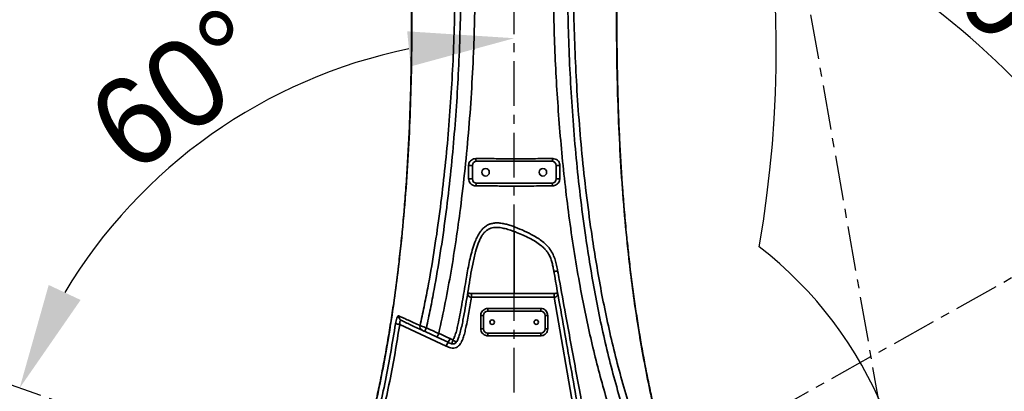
# Model space of a CAD drawing. Header units: millimetres. Extents: x -10540 to 6039, y -7467 to 6433.
# Tile 175 of 236: x -4751 to -3635, y 929 to 1351. Entities that reach past the tile are written whole.
import ezdxf

# ---------------------------------------------------------------- set-up
doc = ezdxf.new("R2010")
doc.units = ezdxf.units.MM
doc.header["$LTSCALE"] = 8
doc.header["$PDSIZE"] = -1
doc.linetypes.add('CENTER', pattern=[10.16, 6.35, -1.27, 1.27, -1.27])
doc.layers.get('Defpoints').update_dxf_attribs({"true_color": 0x5e5e5e})
doc.layers.add('细实线层', color=7, linetype='Continuous')
doc.dimstyles.new('ISO-25', dxfattribs={"dimscale": 20, "dimtxt": 5, "dimasz": 6, "dimexe": 6, "dimexo": 0.625, "dimtad": 1, "dimtoh": 1, "dimdec": 0, "dimtxsty": 'Standard', "dimcen": 2.5, "dimclrd": 1, "dimclre": 1, "dimclrt": 4, "dimadec": 1, "dimazin": 2, "dimtfac": 1, "dimtdec": 0, "dimtmove": 0, "dimatfit": 0, "dimfxl": 1, "dimarcsym": 0})

# ---------------------------------------------------------------- blocks, each defined once
blk = doc.blocks.new('*D85')
at = {"color": 1, "lineweight": -2, "transparency": 16777216}
for p, q in [((-1747, 924.1), (-1747, -622.8)), ((-4390.8, 112.7), (-4390.8, -622.8)), ((-4270.8, -502.8), (-1867, -502.8))]:
    blk.add_line(p, q, dxfattribs=at)
at = {"color": 1, "transparency": 16777216}
for points in [[(-4270.8, -482.8), (-4270.8, -522.8), (-4390.8, -502.8)], [(-1867, -482.8), (-1867, -522.8), (-1747, -502.8)]]:
    blk.add_solid(points, dxfattribs=at)
at = {"layer": 'Defpoints', "color": 0, "transparency": 16777216}
for p in [(-1747, 936.6), (-4390.8, 125.2), (-1747, -502.8)]:
    blk.add_point(p, dxfattribs=at)
at = {"color": 4, "transparency": 16777216, "insert": (-3068.9, -420.3), "char_height": 100, "attachment_point": 5}
blk.add_mtext('{\\H1.4x;2644}', dxfattribs=at)
blk = doc.blocks.new('*D86')
at = {"color": 1, "lineweight": -2, "transparency": 16777216}
for p, q in [((-6322.5, 1953.4), (-6322.5, -622.8)), ((-4390.8, 112.7), (-4390.8, -622.8)), ((-4510.8, -502.8), (-6202.5, -502.8))]:
    blk.add_line(p, q, dxfattribs=at)
at = {"color": 1, "transparency": 16777216}
for points in [[(-6202.5, -482.8), (-6202.5, -522.8), (-6322.5, -502.8)], [(-4510.8, -482.8), (-4510.8, -522.8), (-4390.8, -502.8)]]:
    blk.add_solid(points, dxfattribs=at)
at = {"layer": 'Defpoints', "color": 0, "transparency": 16777216}
for p in [(-6322.5, 1965.9), (-4390.8, 125.2), (-6322.5, -502.8)]:
    blk.add_point(p, dxfattribs=at)
at = {"color": 4, "transparency": 16777216, "insert": (-5356.7, -420.3), "char_height": 100, "attachment_point": 5}
blk.add_mtext('{\\H1.4x;1932}', dxfattribs=at)
blk = doc.blocks.new('*D88')
at = {"color": 1, "lineweight": -2, "transparency": 16777216}
for p, q in [((-4178.3, 3196.7), (-1466.2, 3196.7)), ((-1586.2, 255.2), (-1586.2, 3076.7)), ((-4078.3, 135.2), (-1466.2, 135.2))]:
    blk.add_line(p, q, dxfattribs=at)
at = {"color": 1, "transparency": 16777216}
for points in [[(-1606.2, 3076.7), (-1566.2, 3076.7), (-1586.2, 3196.7)], [(-1606.2, 255.2), (-1566.2, 255.2), (-1586.2, 135.2)]]:
    blk.add_solid(points, dxfattribs=at)
at = {"layer": 'Defpoints', "color": 0, "transparency": 16777216}
for p in [(-4190.8, 3196.7), (-1586.2, 3196.7), (-4090.8, 135.2)]:
    blk.add_point(p, dxfattribs=at)
at = {"color": 4, "transparency": 16777216, "insert": (-1669.5, 1665.9), "char_height": 100, "attachment_point": 5, "rotation": 90}
blk.add_mtext('{\\H1.4x;3061}', dxfattribs=at)
blk = doc.blocks.new('*D90')
at = {"color": 1, "lineweight": -2, "transparency": 16777216}
for p, q in [((-4383.5, 1895.2), (-5044.2, 1895.2)), ((-4924.2, 855.2), (-4924.2, 1775.2)), ((-4417.7, 735.2), (-5044.2, 735.2))]:
    blk.add_line(p, q, dxfattribs=at)
at = {"color": 1, "transparency": 16777216}
for points in [[(-4944.2, 1775.2), (-4904.2, 1775.2), (-4924.2, 1895.2)], [(-4944.2, 855.2), (-4904.2, 855.2), (-4924.2, 735.2)]]:
    blk.add_solid(points, dxfattribs=at)
at = {"layer": 'Defpoints', "color": 0, "transparency": 16777216}
for p in [(-4924.2, 1895.2), (-4371, 1895.2), (-4405.2, 735.2)]:
    blk.add_point(p, dxfattribs=at)
at = {"color": 4, "transparency": 16777216, "insert": (-5007.4, 1315.2), "char_height": 100, "attachment_point": 5, "rotation": 90}
blk.add_mtext('{\\H1.4x;1160}', dxfattribs=at)
blk = doc.blocks.new('*U97')
at = {"color": 0, "linetype": 'CENTER', "transparency": 16777216}
blk.add_line((0, -1373.7), (0, -2), dxfattribs=at)
blk = doc.blocks.new('*D100')
at = {"layer": 'Defpoints', "color": 0, "transparency": 16777216}
for p in [(-4190.8, 2125.8), (-2909.8, 2125.2), (-3967.4, 1929.6), (-3669.8, 1679.1), (-3745.6, 668)]:
    blk.add_point(p, dxfattribs=at)
at = {"layer": '细实线层', "color": 1, "lineweight": -2, "transparency": 16777216}
blk.add_arc((-4001.9, 2125.7), 556.5, 292.3505, 347.5936, dxfattribs=at)
at = {"layer": '细实线层', "color": 1, "transparency": 16777216}
for points in [[(-3478.3, 2008.3), (-3438.5, 2004), (-3445.4, 2125.4)], [(-3784.7, 1591.8), (-3795.8, 1630.2), (-3905.5, 1577.6)]]:
    blk.add_solid(points, dxfattribs=at)
at = {"layer": '细实线层', "color": 4, "transparency": 16777216, "insert": (-3624, 1808.3), "char_height": 100, "attachment_point": 5, "rotation": 49.972}
blk.add_mtext('80°', dxfattribs=at)
blk = doc.blocks.new('*D102')
at = {"layer": 'Defpoints', "color": 0, "transparency": 16777216}
for p in [(-4190.8, 1962.4), (-3558.4, 1206.2), (-3038.6, 938.6), (-4190.8, 802.6), (-4190.8, 735.4)]:
    blk.add_point(p, dxfattribs=at)
at = {"layer": '细实线层', "color": 1, "lineweight": -2, "transparency": 16777216}
blk.add_arc((-4190.8, 735.4), 788.4, 18.7291, 81.2709, dxfattribs=at)
at = {"layer": '细实线层', "color": 1, "transparency": 16777216}
for points in [[(-4072.7, 1494.8), (-4069.7, 1534.6), (-4190.8, 1523.8)], [(-3424.8, 993.5), (-3463.5, 983.6), (-3414.4, 872.3)]]:
    blk.add_solid(points, dxfattribs=at)
at = {"layer": '细实线层', "color": 4, "transparency": 16777216, "insert": (-3643.5, 1387.7), "char_height": 100, "attachment_point": 5, "rotation": 320}
blk.add_mtext('80°', dxfattribs=at)
blk = doc.blocks.new('*D105')
at = {"layer": 'Defpoints', "color": 0, "transparency": 16777216}
for p in [(-4190.8, 1893.2), (-4428.2, 1280.3), (-5294.3, 1124.2), (-4190.8, 735.2), (-4190.8, 521.5)]:
    blk.add_point(p, dxfattribs=at)
at = {"layer": '细实线层', "color": 1, "lineweight": -2, "transparency": 16777216}
blk.add_arc((-4190.8, 735.2), 594.6, 101.583, 148.9984, dxfattribs=at)
at = {"layer": '细实线层', "color": 1, "transparency": 16777216}
for points in [[(-4312.2, 1337.6), (-4308.2, 1297.8), (-4190.8, 1329.8)], [(-4682.4, 1032.9), (-4718.6, 1049.9), (-4751.6, 932.9)]]:
    blk.add_solid(points, dxfattribs=at)
at = {"layer": '细实线层', "color": 4, "transparency": 16777216, "insert": (-4570.8, 1272), "char_height": 100, "attachment_point": 5, "rotation": 35.2907}
blk.add_mtext('60%%D', dxfattribs=at)

msp = doc.modelspace()

# ---------------------------------------------------------------- linework, layer by layer
at = {"linetype": 'Continuous', "lineweight": 35}
for p, q in [((-4238.3, 1185.2), (-4238.3, 1170.2)), ((-4148.3, 1190.2), (-4233.3, 1190.2)), ((-4143.3, 1170.2), (-4143.3, 1185.2)), ((-4233.3, 1165.2), (-4148.3, 1165.2)), ((-4145.7, 1040.2), (-4239.3, 1040.2)), ((-4239.3, 1036.1), (-4239.3, 1040.2)), ((-4145.7, 1036.1), (-4145.7, 1040.2)), ((-4145.7, 1036.1), (-4239.3, 1036.1)), ((-4120.1, 890.6), (-4145.7, 1036.1)), ((-4220.8, 1023.3), (-4160.8, 1023.3)), ((-4220.8, 1023.3), (-4220.8, 1020.2)), ((-4160.8, 1020.2), (-4220.8, 1020.2)), ((-4160.8, 1023.3), (-4160.8, 1020.2)), ((-4267.9, 980.6), (-4320.6, 1005.1)), ((-4228.8, 1000.3), (-4228.8, 1015.3)), ((-4225.8, 1015.2), (-4225.8, 1000.2)), ((-4155.8, 1000.2), (-4155.8, 1015.2)), ((-4152.8, 1015.3), (-4152.8, 1000.3)), ((-4278.3, 990.7), (-4291.8, 997)), ((-4276.4, 994.8), (-4276.3, 995)), ((-4220.8, 995.2), (-4160.8, 995.2)), ((-4220.8, 995.2), (-4220.8, 992.3)), ((-4160.8, 995.2), (-4160.8, 992.3)), ((-4265.8, 984.9), (-4278.3, 990.7)), ((-4160.8, 992.3), (-4220.8, 992.3))]:
    msp.add_line(p, q, dxfattribs=at)
at = {"linetype": 'Continuous', "lineweight": 35, "flags": 128}
for points in [[(-4233.3, 1190.2), (-4233.5, 1190.2), (-4233.8, 1190.4), (-4234, 1190.7), (-4234.1, 1191.1), (-4234.3, 1191.6), (-4234.4, 1192.1), (-4234.4, 1192.7), (-4234.4, 1193.3)], [(-4148.3, 1190.2), (-4148.1, 1190.2), (-4147.9, 1190.4), (-4147.7, 1190.7), (-4147.5, 1191.1), (-4147.4, 1191.6), (-4147.3, 1192.1), (-4147.2, 1192.7), (-4147.2, 1193.3)], [(-4234.2, 1162.3), (-4234.2, 1162.8), (-4234.2, 1163.4), (-4234.1, 1163.9), (-4234, 1164.3), (-4233.8, 1164.7), (-4233.7, 1165), (-4233.5, 1165.1), (-4233.3, 1165.2)], [(-4147.4, 1162.3), (-4147.4, 1162.8), (-4147.5, 1163.4), (-4147.6, 1163.9), (-4147.7, 1164.3), (-4147.8, 1164.7), (-4148, 1165), (-4148.2, 1165.1), (-4148.3, 1165.2)]]:
    msp.add_lwpolyline(points, dxfattribs=at)
at = {"linetype": 'Continuous', "lineweight": 35}
for centre, radius in [((-4223.3, 1177.7), 4.25), ((-4158.3, 1177.7), 4.25), ((-4215.8, 1007.7), 2.5), ((-4165.8, 1007.7), 2.5)]:
    msp.add_circle(centre, radius, dxfattribs=at)
at = {"color": 4}
for centre, radius, start, end in [((-4190.8, 735.2), 2461.5, 10, 150), ((-5195.4, 1315.2), 1301.5, 350.1788, 150), ((-3048.4, 936.6), 1301.5, 230.1788, 10), ((-4190.8, 735.2), 453.2, 292.1873, 52.1873)]:
    msp.add_arc(centre, radius, start, end, dxfattribs=at)
at = {"linetype": 'Continuous', "lineweight": 35}
for centre, radius, start, end in [((-4241.2, 1164.7), 20.7, 82.022, 93.8084), ((-4233.3, 1185.2), 5, 90, 180), ((-4148.3, 1185.2), 5, 0, 90), ((-4140.5, 1164.7), 20.7, 86.1916, 97.978), ((-4241.2, 1149.9), 20.5, 82.0638, 93.676), ((-4233.3, 1170.2), 5, 180, 270), ((-4148.3, 1170.2), 5, 270, 0), ((-4140.5, 1149.9), 20.5, 86.324, 97.9362), ((-4165.4, 1195.4), 131.7, 278.5633, 280.4207), ((-4220.8, 1015.2), 5, 90, 180), ((-4160.8, 1015.2), 5, 0, 90), ((-4314, 1053.6), 48.9, 256.503, 262.2313), ((-4316.7, 1013.9), 4.83, 169.8558, 244.2026), ((-4228.1, 996.7), 18.6, 83.0331, 92.3121), ((-4153.6, 996.7), 18.6, 87.6879, 96.9669), ((-4293.2, 1002.6), 4.5, 163.1151, 241.6433), ((-4279.8, 995.2), 12.2, 150.0491, 171.6201), ((-4228.1, 982.4), 17.9, 82.7785, 92.3958), ((-4220.8, 1000.2), 5, 180, 270), ((-4160.8, 1000.2), 5, 270, 0), ((-4153.6, 982.4), 17.9, 87.6042, 97.2215), ((-4209.9, 954.8), 63.5, 151.7213, 156.0541), ((-4280.9, 995.9), 18.7, 323.703, 338.6153)]:
    msp.add_arc(centre, radius, start, end, dxfattribs=at)
for points, knots in [([(-4350.3, 1838.2), (-4350.3, 1838.2), (-4347.5, 1823.8), (-4342.3, 1794.9), (-4335.3, 1751.5), (-4329, 1707.8), (-4323.6, 1664), (-4319.1, 1619.9), (-4315.4, 1575.6), (-4312.4, 1531.3), (-4309.9, 1485), (-4308.1, 1436.7), (-4307, 1386.5), (-4306.8, 1336.3), (-4307.4, 1286), (-4309, 1235.7), (-4311.6, 1185.2), (-4315.3, 1134.9), (-4319.6, 1089.9), (-4324.4, 1050.2), (-4329.2, 1015.8), (-4334.7, 981.5), (-4341.1, 947.4), (-4348.2, 913.4), (-4353.7, 891), (-4356.5, 879.7)], [0, 0, 0, 0, 0, 0.045695, 0.0914, 0.1371, 0.182788, 0.2288, 0.27482, 0.320843, 0.366859, 0.418847, 0.470843, 0.522838, 0.574825, 0.627124, 0.679435, 0.731741, 0.784034, 0.820017, 0.856021, 0.892032, 0.928037, 0.964027, 1, 1, 1, 1]), ([(-4351, 1837.7), (-4350.6, 1835.6), (-4348.8, 1825.8), (-4345.6, 1808), (-4341.6, 1783.9), (-4337.6, 1759), (-4333.8, 1733.1), (-4330.1, 1706.5), (-4326.8, 1679.7), (-4323.7, 1652.8), (-4320.9, 1625.7), (-4318.3, 1598.4), (-4316.1, 1570.8), (-4314, 1542.7), (-4312.2, 1514), (-4310.6, 1485), (-4309.4, 1455.9), (-4308.4, 1426.9), (-4307.7, 1397.8), (-4307.3, 1368.7), (-4307.2, 1339.7), (-4307.4, 1310.7), (-4307.9, 1281.8), (-4308.7, 1253.1), (-4309.8, 1224.8), (-4311.2, 1197.3), (-4312.8, 1170.6), (-4314.7, 1145.2), (-4316.1, 1128.7), (-4316.8, 1120.8)], [0, 0, 0, 0, 0.008799, 0.041447, 0.075701, 0.110525, 0.146973, 0.18491, 0.222176, 0.259741, 0.297591, 0.335713, 0.374097, 0.412951, 0.453295, 0.493676, 0.534079, 0.574488, 0.614883, 0.655249, 0.695569, 0.73583, 0.776015, 0.816126, 0.855534, 0.89375, 0.930884, 0.967034, 1, 1, 1, 1]), ([(-4025.2, 879.7), (-4027.9, 891), (-4033.5, 913.4), (-4040.6, 947.4), (-4046.9, 981.5), (-4052.5, 1015.8), (-4057.3, 1050.2), (-4062, 1089.8), (-4066.4, 1134.6), (-4070, 1184.6), (-4072.6, 1234.7), (-4074.2, 1285), (-4074.9, 1335.4), (-4074.7, 1385.9), (-4073.6, 1436.4), (-4071.7, 1484.8), (-4069.3, 1531), (-4066.3, 1575), (-4062.6, 1619), (-4058.2, 1663), (-4052.8, 1706.9), (-4046.5, 1750.8), (-4039.4, 1794.6), (-4034.1, 1823.7), (-4031.4, 1838.2), (-4031.4, 1838.2)], [0, 0, 0, 0, 0.035973, 0.071963, 0.107968, 0.143979, 0.179984, 0.215966, 0.267929, 0.319905, 0.371886, 0.423854, 0.476171, 0.528497, 0.580823, 0.633141, 0.67884, 0.724547, 0.77025, 0.815945, 0.86195, 0.907966, 0.953988, 1, 1, 1, 1, 1]), ([(-4064.1, 1113.6), (-4064.5, 1117.8), (-4065.7, 1130.2), (-4067.4, 1150.8), (-4069.2, 1175.7), (-4070.7, 1201.2), (-4072, 1227.3), (-4073, 1254.2), (-4073.7, 1281.8), (-4074.2, 1310.1), (-4074.5, 1338.8), (-4074.4, 1367.8), (-4074, 1396.8), (-4073.3, 1425.8), (-4072.3, 1454.9), (-4071.1, 1483.9), (-4069.5, 1513), (-4067.7, 1542), (-4065.6, 1571), (-4063.2, 1599.6), (-4060.6, 1627.6), (-4057.7, 1655.1), (-4054.6, 1682.3), (-4051.2, 1709.3), (-4047.5, 1736), (-4043.5, 1762.8), (-4039.4, 1788.2), (-4035.2, 1812.8), (-4032.3, 1828.8), (-4030.8, 1837.2), (-4030.7, 1837.7)], [0, 0, 0, 0, 0.017523, 0.051111, 0.085436, 0.120553, 0.156525, 0.193424, 0.231333, 0.270378, 0.31012, 0.349943, 0.389832, 0.429773, 0.469751, 0.509751, 0.549757, 0.58975, 0.629713, 0.669615, 0.707987, 0.745922, 0.78361, 0.821035, 0.858185, 0.895185, 0.932625, 0.964465, 0.998248, 1, 1, 1, 1]), ([(-4297.5, 1003.9), (-4296, 1010.9), (-4293, 1025), (-4287.6, 1052.6), (-4281.7, 1086.9), (-4275.7, 1127.9), (-4270.7, 1169.1), (-4266.5, 1210.5), (-4263.1, 1252.1), (-4260.6, 1293.9), (-4258.8, 1335.7), (-4257.9, 1377.8), (-4257.8, 1420), (-4258.6, 1462.3), (-4260.2, 1501.2), (-4262.4, 1536.6), (-4265.1, 1568.4), (-4268.6, 1600.2), (-4272.6, 1629.8), (-4277.4, 1657.5), (-4282.7, 1683), (-4289, 1708.3), (-4296, 1733.3), (-4303.6, 1758.1), (-4309.3, 1774.3), (-4312.1, 1782.5)], [0, 0, 0, 0, 0.027407, 0.054814, 0.107334, 0.159873, 0.212418, 0.264945, 0.317982, 0.371033, 0.424084, 0.477122, 0.530843, 0.584571, 0.638289, 0.678864, 0.719452, 0.760033, 0.800599, 0.833794, 0.867025, 0.90028, 0.933544, 0.966793, 1, 1, 1, 1]), ([(-4305, 1785.8), (-4302.2, 1777.5), (-4296.6, 1760.9), (-4289.1, 1735.8), (-4282.2, 1710.4), (-4276.1, 1684.8), (-4270.8, 1659), (-4266.2, 1631.2), (-4262.2, 1601.5), (-4258.7, 1569.8), (-4256.1, 1538.1), (-4253.8, 1502.6), (-4252.1, 1463.4), (-4251.3, 1420.5), (-4251.3, 1378), (-4252.2, 1335.9), (-4253.8, 1294.3), (-4256.2, 1252.7), (-4259.5, 1211), (-4263.5, 1169.3), (-4268.5, 1127.5), (-4274.5, 1085.9), (-4280.4, 1051.1), (-4285.7, 1022.9), (-4288.8, 1008.5), (-4290.3, 1001.3)], [0, 0, 0, 0, 0.033305, 0.066647, 0.100002, 0.133349, 0.166674, 0.199968, 0.240163, 0.280372, 0.320587, 0.36079, 0.414814, 0.468847, 0.522874, 0.575323, 0.627784, 0.680244, 0.732692, 0.785588, 0.838502, 0.89141, 0.944299, 0.97215, 1, 1, 1, 1]), ([(-4285.5, 1775.1), (-4282.5, 1766.4), (-4276.4, 1749), (-4268.6, 1722.5), (-4261.9, 1695.6), (-4256.2, 1668.5), (-4251.5, 1641.2), (-4247.5, 1613.7), (-4244.2, 1586.1), (-4241.1, 1554.5), (-4238.4, 1518.7), (-4236.5, 1478.9), (-4235.4, 1439), (-4235, 1399), (-4235.5, 1359.1), (-4236.7, 1317.2), (-4238.9, 1273.4), (-4242.1, 1227.7), (-4246.4, 1182.1), (-4251.3, 1139.9), (-4256.6, 1101), (-4262.3, 1065.5), (-4268.8, 1030.1), (-4273.8, 1006.7), (-4276.3, 995)], [0, 0, 0, 0, 0.035277, 0.070552, 0.105828, 0.141104, 0.176381, 0.211658, 0.246936, 0.282214, 0.332796, 0.383378, 0.433961, 0.484544, 0.535127, 0.58571, 0.643711, 0.701711, 0.759712, 0.817712, 0.863285, 0.908857, 0.954428, 1, 1, 1, 1]), ([(-4096.2, 1775.1), (-4099.2, 1766.4), (-4105.2, 1749), (-4113, 1722.5), (-4119.8, 1695.6), (-4125.4, 1668.5), (-4130.2, 1641.2), (-4134.2, 1613.7), (-4137.5, 1586.1), (-4140.6, 1554.5), (-4143.2, 1518.7), (-4145.2, 1478.9), (-4146.3, 1439), (-4146.6, 1399), (-4146.2, 1359.1), (-4145, 1319.7), (-4143.1, 1280.9), (-4140.6, 1242.6), (-4137.4, 1204.4), (-4133.5, 1166.2), (-4128.9, 1128.2), (-4123.4, 1090.2), (-4117.5, 1055.1), (-4111.4, 1022.9), (-4105.1, 993.5), (-4098.1, 964.2), (-4090.4, 935.2), (-4081.9, 906.5), (-4072.5, 878), (-4065.7, 859.3), (-4062.3, 849.9)], [0, 0, 0, 0, 0.029577, 0.0591532, 0.0887295, 0.1183065, 0.1478837, 0.1774614, 0.2070392, 0.2366172, 0.279027, 0.3214371, 0.3638473, 0.4062577, 0.4486681, 0.4910785, 0.5317926, 0.5725067, 0.6132207, 0.6539346, 0.6946485, 0.7353622, 0.7760758, 0.8080652, 0.8400546, 0.8720438, 0.9040328, 0.9360216, 0.9680104, 1, 1, 1, 1]), ([(-4049.3, 854.7), (-4052.7, 864.7), (-4059.7, 884.7), (-4069.2, 915), (-4078, 945.7), (-4085.9, 976.7), (-4093, 1008.2), (-4099.3, 1039.9), (-4104.8, 1071.8), (-4110.3, 1107.2), (-4115.5, 1146.1), (-4120.1, 1188.5), (-4123.9, 1231), (-4126.7, 1273.5), (-4128.8, 1316.1), (-4130.1, 1358.7), (-4130.5, 1401.4), (-4130, 1441.6), (-4128.9, 1479.3), (-4127.2, 1514.7), (-4124.7, 1549.9), (-4121.4, 1585.1), (-4117.4, 1617.8), (-4112.8, 1648.1), (-4107.7, 1676), (-4102.2, 1701.5), (-4096.2, 1724.4), (-4090.2, 1745), (-4083.6, 1765.4), (-4079, 1778.9), (-4076.7, 1785.6)], [0, 0, 0, 0, 0.0337781, 0.06757, 0.1013567, 0.1351277, 0.1693328, 0.2035488, 0.2377681, 0.2719776, 0.3169625, 0.3619609, 0.4069619, 0.4519503, 0.4969241, 0.5419089, 0.586893, 0.6318658, 0.6692233, 0.7065994, 0.7439751, 0.7813384, 0.8186851, 0.8487214, 0.8787636, 0.908794, 0.9315865, 0.9543885, 0.9771977, 1, 1, 1, 1]), ([(-4069.6, 1782.3), (-4071.9, 1775.8), (-4076.5, 1762.7), (-4083.1, 1742.9), (-4089.2, 1722.8), (-4095.3, 1700.2), (-4101, 1675), (-4106.2, 1647), (-4110.8, 1617.2), (-4114.8, 1585.5), (-4118.1, 1551.8), (-4120.5, 1518.1), (-4122.2, 1484.3), (-4123.4, 1447.7), (-4123.9, 1408.3), (-4123.6, 1366), (-4122.4, 1323.7), (-4120.4, 1280.8), (-4117.5, 1237.2), (-4113.6, 1193), (-4108.7, 1148.9), (-4103.3, 1109.2), (-4097.7, 1073.7), (-4092.2, 1042.4), (-4085.9, 1011.3), (-4078.9, 980.3), (-4071, 949.4), (-4062.1, 918.7), (-4052.4, 888.2), (-4045.4, 868.2), (-4041.9, 858.2)], [0, 0, 0, 0, 0.022449, 0.044906, 0.067355, 0.089793, 0.12011, 0.150441, 0.180765, 0.216705, 0.252661, 0.288629, 0.324599, 0.360549, 0.405419, 0.4503, 0.495182, 0.540053, 0.587138, 0.634237, 0.681333, 0.728414, 0.76215, 0.795896, 0.829638, 0.86337, 0.897516, 0.931678, 0.965847, 1, 1, 1, 1]), ([(-4242.6, 1185.3), (-4242.5, 1186.2), (-4242.4, 1187.8), (-4241.2, 1190), (-4239.4, 1191.8), (-4237.1, 1193), (-4235.3, 1193.2), (-4234.4, 1193.3)], [0, 0, 0, 0, 0.187924, 0.375913, 0.569781, 0.781842, 1, 1, 1, 1]), ([(-4242.5, 1170.3), (-4242.5, 1172.3), (-4242.5, 1177.3), (-4242.6, 1182.3), (-4242.6, 1185.3)], [0, 0, 0, 0, 0.399282, 1, 1, 1, 1]), ([(-4234.4, 1193.3), (-4231.1, 1193.3), (-4224.3, 1193.2), (-4214.1, 1193.2), (-4204.1, 1193.1), (-4194.4, 1193.1), (-4184.6, 1193.1), (-4174.4, 1193.1), (-4164.7, 1193.2), (-4155.4, 1193.2), (-4150, 1193.3), (-4147.2, 1193.3)], [0, 0, 0, 0, 0.120829, 0.241649, 0.350701, 0.46014, 0.569576, 0.678623, 0.803961, 0.901979, 1, 1, 1, 1]), ([(-4147.2, 1193.3), (-4146.2, 1193.2), (-4144.3, 1193), (-4141.7, 1191.5), (-4139.9, 1189.2), (-4139.1, 1187), (-4139.1, 1185.7), (-4139.1, 1185.3)], [0, 0, 0, 0, 0.240314, 0.478837, 0.704999, 0.908756, 1, 1, 1, 1]), ([(-4139.1, 1185.3), (-4139.1, 1183.3), (-4139.1, 1178.3), (-4139.2, 1173.3), (-4139.2, 1170.3)], [0, 0, 0, 0, 0.3992816, 1, 1, 1, 1]), ([(-4234.2, 1162.3), (-4235.2, 1162.4), (-4237.1, 1162.6), (-4239.7, 1164.1), (-4241.6, 1166.3), (-4242.4, 1168.6), (-4242.4, 1169.9), (-4242.5, 1170.3)], [0, 0, 0, 0, 0.231574, 0.46294, 0.69215, 0.909166, 1, 1, 1, 1]), ([(-4147.4, 1162.3), (-4149.6, 1162.3), (-4155.6, 1162.2), (-4165.6, 1162.2), (-4177.4, 1162.1), (-4189.4, 1162.1), (-4200.3, 1162.1), (-4209.8, 1162.2), (-4218, 1162.2), (-4226.2, 1162.2), (-4231.6, 1162.3), (-4234.2, 1162.3)], [0, 0, 0, 0, 0.079297, 0.213005, 0.346714, 0.484313, 0.621912, 0.715778, 0.809643, 0.904822, 1, 1, 1, 1]), ([(-4139.2, 1170.3), (-4139.3, 1169.5), (-4139.5, 1167.7), (-4140.8, 1165.4), (-4142.7, 1163.6), (-4145.1, 1162.5), (-4146.7, 1162.3), (-4147.4, 1162.3)], [0, 0, 0, 0, 0.197837, 0.396906, 0.606805, 0.831024, 1, 1, 1, 1]), ([(-4260.3, 987.8), (-4260, 988.2), (-4259.4, 989.1), (-4258.2, 991.9), (-4256.7, 996.1), (-4255.3, 1001.8), (-4252.9, 1013.3), (-4249.6, 1030.8), (-4246.5, 1049.5), (-4244.1, 1063.5), (-4242.4, 1073), (-4240.3, 1082.4), (-4237.8, 1091.7), (-4235, 1099.7), (-4232, 1106.4), (-4229.1, 1110.9), (-4226.1, 1114.3), (-4223.2, 1116.7), (-4219.9, 1118.5), (-4217.2, 1119.4), (-4214.3, 1120), (-4211.2, 1120.4), (-4206.8, 1120.2), (-4202.1, 1119.4), (-4197.2, 1118.1), (-4190.4, 1115.8), (-4181.7, 1112.4), (-4172.8, 1108.1), (-4165.5, 1104), (-4159.9, 1100.2), (-4154.7, 1095.8), (-4150.1, 1090.6), (-4146.7, 1084.7), (-4144.3, 1078.5), (-4142.8, 1072.2), (-4142, 1068), (-4141.6, 1065.9)], [0, 0, 0, 0, 0.00647, 0.012977, 0.036967, 0.061034, 0.085106, 0.181691, 0.278297, 0.317597, 0.356993, 0.396327, 0.435526, 0.47466, 0.500238, 0.525743, 0.540716, 0.555671, 0.57125, 0.58683, 0.590725, 0.607872, 0.625049, 0.645616, 0.666252, 0.686876, 0.733685, 0.780506, 0.808378, 0.83627, 0.86404, 0.892502, 0.920946, 0.947198, 0.973597, 1, 1, 1, 1]), ([(-4318.3, 1105.6), (-4318.7, 1101.9), (-4319.8, 1090.2), (-4322.1, 1070.6), (-4325, 1047.1), (-4328.2, 1024), (-4331.7, 1001.5), (-4335.4, 979.4), (-4339.3, 957.9), (-4343.4, 937.1), (-4347.8, 917), (-4352.1, 898.3), (-4355.1, 886), (-4356.6, 880.3), (-4356.7, 880)], [0, 0, 0, 0, 0.048749, 0.154427, 0.257885, 0.359282, 0.458761, 0.55645, 0.65243, 0.744974, 0.834677, 0.922095, 0.996476, 1, 1, 1, 1]), ([(-4145.8, 1065.2), (-4146.1, 1066.8), (-4146.7, 1070.1), (-4147.8, 1075), (-4149.2, 1079.8), (-4151.1, 1083.9), (-4153.2, 1087.3), (-4155.4, 1090), (-4157.8, 1092.5), (-4161.6, 1095.7), (-4166.8, 1099.3), (-4173.7, 1103.1), (-4180.8, 1106.5), (-4187.5, 1109.3), (-4193.8, 1111.6), (-4199.5, 1113.5), (-4204.4, 1114.6), (-4208.4, 1115.2), (-4211.4, 1115.3), (-4214.5, 1115.1), (-4217.5, 1114.4), (-4220.3, 1113.1), (-4223, 1111.2), (-4225.4, 1108.6), (-4227.8, 1105.3), (-4229.8, 1101.4), (-4232.3, 1095.4), (-4235.1, 1086.2), (-4237.9, 1073.7), (-4240.5, 1059.6), (-4242.8, 1045.4), (-4245.1, 1031.2), (-4247.5, 1017), (-4249.8, 1005.3), (-4252, 996), (-4253.6, 990.7), (-4255.2, 987), (-4256.1, 985.6), (-4256.6, 984.9)], [0, 0, 0, 0, 0.021226, 0.04244, 0.06414, 0.085805, 0.1004, 0.114998, 0.130209, 0.145428, 0.178577, 0.211777, 0.245804, 0.279833, 0.305402, 0.331051, 0.356645, 0.369694, 0.382733, 0.395847, 0.409268, 0.422409, 0.43603, 0.451656, 0.467718, 0.488062, 0.508433, 0.550174, 0.611364, 0.672622, 0.733884, 0.795237, 0.856588, 0.917916, 0.948194, 0.978595, 0.989212, 1, 1, 1, 1]), ([(-4190.8, 1040.2), (-4190.8, 1044.1), (-4190.8, 1055), (-4190.8, 1073), (-4190.8, 1092.5), (-4190.8, 1105.1), (-4190.8, 1110.5)], [0, 0, 0, 0, 0.166463, 0.462622, 0.767986, 1, 1, 1, 1]), ([(-4024.9, 880), (-4026.1, 884.8), (-4028.8, 895.3), (-4032.8, 912.1), (-4036.8, 930.6), (-4040.8, 950), (-4044.6, 970), (-4048.2, 990.7), (-4051.6, 1012.1), (-4054.9, 1034.1), (-4057.9, 1056.5), (-4060.5, 1078.3), (-4062, 1092.7), (-4062.7, 1099.5)], [0, 0, 0, 0, 0.0659472, 0.1462461, 0.2318625, 0.3210882, 0.4124881, 0.506388, 0.6042609, 0.7038565, 0.8051756, 0.9083313, 1, 1, 1, 1]), ([(-4115.1, 891.2), (-4117.7, 905.7), (-4122.8, 934.6), (-4130.5, 978.1), (-4138.1, 1021.6), (-4143.3, 1050.7), (-4145.8, 1065.2)], [0, 0, 0, 0, 0.249917, 0.499837, 0.74992, 1, 1, 1, 1]), ([(-4141.6, 1065.9), (-4141, 1062.6), (-4138, 1046.2), (-4131.2, 1009), (-4123.1, 964.6), (-4115.4, 923), (-4111.7, 902.2), (-4109.8, 891.8)], [0, 0, 0, 0, 0.0564718, 0.2823646, 0.6411253, 0.8205635, 1, 1, 1, 1]), ([(-4239.3, 1036.1), (-4239.7, 1036.1), (-4240.1, 1036), (-4240.9, 1036.2), (-4241.5, 1036.4), (-4242.2, 1036.8), (-4242.9, 1037.6), (-4243.5, 1039.1), (-4243.6, 1040.7), (-4243.4, 1041.7), (-4243.4, 1042)], [0, 0, 0, 0, 0.107246, 0.138079, 0.247579, 0.27807, 0.429377, 0.613275, 0.908243, 1, 1, 1, 1]), ([(-4239.3, 1040.3), (-4239.4, 1040.3), (-4239.9, 1040.2), (-4240.8, 1040.3), (-4241.8, 1040.5), (-4242.5, 1040.8), (-4243, 1041.1), (-4243.3, 1041.4), (-4243.4, 1041.5), (-4243.4, 1041.6), (-4243.4, 1041.7), (-4243.4, 1041.9), (-4243.4, 1042)], [0, 0, 0, 0, 0.032032, 0.130392, 0.223019, 0.3147, 0.407289, 0.510824, 0.622489, 0.770785, 0.937263, 1, 1, 1, 1]), ([(-4141.7, 1041.9), (-4141.7, 1041.8), (-4141.7, 1041.6), (-4141.7, 1041.5), (-4141.8, 1041.4), (-4141.9, 1041.2), (-4142.3, 1041), (-4142.9, 1040.7), (-4143.7, 1040.4), (-4144.7, 1040.3), (-4145.4, 1040.3), (-4145.7, 1040.2)], [0, 0, 0, 0, 0.112691, 0.278537, 0.437726, 0.542236, 0.637252, 0.72326, 0.815643, 0.905983, 1, 1, 1, 1]), ([(-4141.7, 1041.9), (-4141.6, 1041), (-4141.5, 1039.5), (-4142.1, 1037.7), (-4143, 1036.7), (-4143.9, 1036.2), (-4144.7, 1036), (-4145.3, 1036.1), (-4145.7, 1036.1)], [0, 0, 0, 0, 0.338425, 0.55652, 0.722328, 0.829435, 0.876192, 1, 1, 1, 1]), ([(-4239.3, 1036.1), (-4240.3, 1030.3), (-4242.1, 1018.8), (-4244.8, 1005.3), (-4246.9, 995.6), (-4248.6, 989.8), (-4250.4, 985.4), (-4252.3, 982.4), (-4253.9, 980.5), (-4256.3, 978.8), (-4259.4, 978), (-4262.6, 978.3), (-4265.4, 979.3), (-4267.1, 980.2), (-4267.9, 980.6)], [0, 0, 0, 0, 0.240661, 0.481247, 0.564532, 0.647774, 0.730399, 0.761184, 0.791888, 0.832549, 0.877656, 0.922463, 0.961161, 1, 1, 1, 1]), ([(-4228.8, 1015.3), (-4228.8, 1015.9), (-4228.7, 1017.4), (-4227.7, 1019.6), (-4225.9, 1021.6), (-4223.5, 1023), (-4221.7, 1023.2), (-4220.8, 1023.3)], [0, 0, 0, 0, 0.1417594, 0.3564509, 0.5709988, 0.7854915, 1, 1, 1, 1]), ([(-4160.8, 1023.3), (-4160.2, 1023.3), (-4158.8, 1023.2), (-4156.5, 1022.2), (-4154.5, 1020.4), (-4153.1, 1018), (-4152.9, 1016.2), (-4152.8, 1015.3)], [0, 0, 0, 0, 0.140693, 0.355383, 0.570219, 0.785118, 1, 1, 1, 1]), ([(-4351.2, 878.2), (-4348.6, 888.8), (-4343.5, 909.9), (-4336.7, 941.7), (-4330.6, 973.8), (-4327.2, 995.3), (-4325.4, 1006)], [0, 0, 0, 0, 0.249718, 0.499431, 0.749713, 1, 1, 1, 1]), ([(-4320.6, 1005.1), (-4322.4, 994.3), (-4325.8, 972.8), (-4331.9, 940.7), (-4338.7, 908.7), (-4343.9, 887.4), (-4346.5, 876.8)], [0, 0, 0, 0, 0.249726, 0.499448, 0.749721, 1, 1, 1, 1]), ([(-4321.5, 1014.8), (-4321.7, 1014.8), (-4322.2, 1014.9), (-4323.1, 1014.1), (-4324, 1012.2), (-4324.8, 1009.4), (-4325.2, 1007.1), (-4325.4, 1006)], [0, 0, 0, 0, 0.154416, 0.356486, 0.564764, 0.783145, 1, 1, 1, 1]), ([(-4321.5, 1014.8), (-4321.2, 1014.7), (-4319.6, 1013.9), (-4316.3, 1012.4), (-4310.8, 1009.9), (-4304.6, 1007.1), (-4299.9, 1005), (-4297.5, 1003.9)], [0, 0, 0, 0, 0.039273, 0.279048, 0.519656, 0.759417, 1, 1, 1, 1]), ([(-4320.6, 1005.1), (-4320.7, 1005.7), (-4320.7, 1006.8), (-4320.6, 1007.9), (-4320.4, 1008.7), (-4320.2, 1009.1), (-4319.9, 1009.5), (-4319.4, 1009.8), (-4319, 1009.6), (-4318.8, 1009.6)], [0, 0, 0, 0, 0.227754, 0.403033, 0.444871, 0.619066, 0.644898, 0.841984, 1, 1, 1, 1]), ([(-4295.3, 998.6), (-4297.6, 999.7), (-4302.3, 1001.9), (-4308.5, 1004.8), (-4314.2, 1007.4), (-4317.3, 1008.9), (-4318.8, 1009.6)], [0, 0, 0, 0, 0.23977, 0.48036, 0.739649, 1, 1, 1, 1]), ([(-4297.5, 1003.9), (-4297, 1003.7), (-4296, 1003.3), (-4293.5, 1002.4), (-4291.4, 1001.6), (-4290.3, 1001.3)], [0, 0, 0, 0, 0.273188, 0.63801, 1, 1, 1, 1]), ([(-4291.8, 997), (-4292.3, 997.2), (-4293.3, 997.7), (-4294.6, 998.3), (-4295.1, 998.5), (-4295.3, 998.6)], [0, 0, 0, 0, 0.364126, 0.728551, 1, 1, 1, 1]), ([(-4290.3, 1001.3), (-4287.3, 999.9), (-4282.7, 997.7), (-4278, 995.6), (-4276.4, 994.8)], [0, 0, 0, 0, 0.649769, 1, 1, 1, 1]), ([(-4276.4, 994.8), (-4276.6, 994.3), (-4277.1, 993.3), (-4277.7, 992), (-4278.1, 991.1), (-4278.3, 990.7), (-4278.3, 990.7), (-4278.3, 990.7), (-4278.3, 990.7)], [0, 0, 0, 0, 0.226633, 0.453252, 0.680277, 0.908036, 0.995248, 1, 1, 1, 1]), ([(-4276.3, 995), (-4276.3, 995), (-4273.3, 993.6), (-4269, 991.7), (-4264.7, 989.7), (-4263.5, 989.1)], [0, 0, 0, 0, 0.000004, 0.705865, 1, 1, 1, 1]), ([(-4220.8, 992.3), (-4221.4, 992.3), (-4222.9, 992.4), (-4225.1, 993.4), (-4227.2, 995.2), (-4228.6, 997.6), (-4228.7, 999.4), (-4228.8, 1000.3)], [0, 0, 0, 0, 0.140623, 0.355316, 0.570174, 0.785095, 1, 1, 1, 1]), ([(-4152.8, 1000.3), (-4152.9, 999.7), (-4153, 998.2), (-4153.9, 996), (-4155.7, 993.9), (-4158.1, 992.6), (-4159.9, 992.4), (-4160.8, 992.3)], [0, 0, 0, 0, 0.141823, 0.356524, 0.571057, 0.78552, 1, 1, 1, 1]), ([(-4261.8, 983.2), (-4262.5, 983.4), (-4263.9, 983.9), (-4265.2, 984.5), (-4265.8, 984.9)], [0, 0, 0, 0, 0.497613, 1, 1, 1, 1]), ([(-4263.5, 989.1), (-4263.3, 989), (-4262.5, 988.7), (-4261.5, 988.2), (-4260.6, 987.9), (-4260.3, 987.8)], [0, 0, 0, 0, 0.178756, 0.724617, 1, 1, 1, 1]), ([(-4260.3, 987.8), (-4260.4, 987.2), (-4260.8, 985.9), (-4261.3, 984.4), (-4261.6, 983.4), (-4261.7, 983.3), (-4261.8, 983.2)], [0, 0, 0, 0, 0.249978, 0.499791, 0.7495, 1, 1, 1, 1]), ([(-4256.6, 984.9), (-4256.9, 984.5), (-4257.6, 983.7), (-4258.9, 983), (-4260.4, 982.9), (-4261.3, 983.1), (-4261.8, 983.2)], [0, 0, 0, 0, 0.274487, 0.510171, 0.741274, 1, 1, 1, 1]), ([(-4260.3, 987.8), (-4259.8, 987.4), (-4258.8, 986.6), (-4257.6, 985.6), (-4256.7, 985), (-4256.6, 984.9), (-4256.6, 984.9)], [0, 0, 0, 0, 0.249974, 0.499816, 0.749567, 1, 1, 1, 1])]:
    msp.add_open_spline(points, degree=3, knots=knots, dxfattribs=at)
at = {"layer": '细实线层', "color": 2, "linetype": 'CENTER'}
for p, q in [((-3967.4, 1996.8), (-3745.6, 735.2)), ((-4185, 744.9), (-3173.7, 1312.6)), ((-4190.8, 735.2), (-5294.3, 1124.2))]:
    msp.add_line(p, q, dxfattribs=at)

# ---------------------------------------------------------------- block references
at = {"color": 4, "linetype": 'CENTER'}
msp.add_blockref('*U97', (-4190.8, 1895.2), dxfattribs=at)

# ---------------------------------------------------------------- dimensions: what is measured, and where the dimension line sits
for base, p1, p2, picture, middle in [((-1586.1678, 3196.6564), (-4090.8258, 135.1722), (-4190.8258, 3196.6564), '*D88', (-1669.4543, 1665.9143)), ((-4924.2, 1895.2), (-4405.2, 735.2), (-4371, 1895.2), '*D90', (-5007.4, 1315.2))]:
    dim = msp.add_linear_dim(base=base, p1=p1, p2=p2, angle=90, text='{\\H1.4x;<>}', dimstyle='ISO-25')
    dim.commit()
    dim.dimension.update_dxf_attribs({"geometry": picture, "text_midpoint": middle})
for base, p2, picture, middle in [((-6322.5, -502.8), (-6322.5, 1965.9), '*D86', (-5356.7, -420.3)), ((-1747, -502.8), (-1747, 936.6), '*D85', (-3068.9, -420.3))]:
    dim = msp.add_linear_dim(base=base, p1=(-4390.8, 125.2), p2=p2, text='{\\H1.4x;<>}', dimstyle='ISO-25')
    dim.commit()
    dim.dimension.update_dxf_attribs({"geometry": picture, "text_midpoint": middle})
at = {"layer": '细实线层', "color": 2}
for base, line1, line2, picture, middle in [((-3669.8, 1679.1), ((-4190.8, 2125.8), (-2909.8, 2125.2)), ((-3967.4, 1929.6), (-3745.6, 668)), '*D100', (-3624, 1808.3)), ((-3558.4, 1206.2), ((-4190.8, 735.4), (-3038.6, 938.6)), ((-4190.8, 802.6), (-4190.8, 1962.4)), '*D102', (-3643.5, 1387.7))]:
    dim = msp.add_angular_dim_2l(base=base, line1=line1, line2=line2, dimstyle='ISO-25', dxfattribs=at)
    dim.commit()
    dim.dimension.update_dxf_attribs({"geometry": picture, "text_midpoint": middle})
dim = msp.add_angular_dim_2l(base=(-4428.2, 1280.3), line1=((-4190.8, 521.5), (-4190.8, 1893.2)), line2=((-4190.8, 735.2), (-5294.3, 1124.2)), text='60%%D', dimstyle='ISO-25', dxfattribs=at)
dim.commit()
dim.dimension.update_dxf_attribs({"geometry": '*D105', "text_midpoint": (-4570.8, 1272)})

doc.saveas('drawing.dxf')
